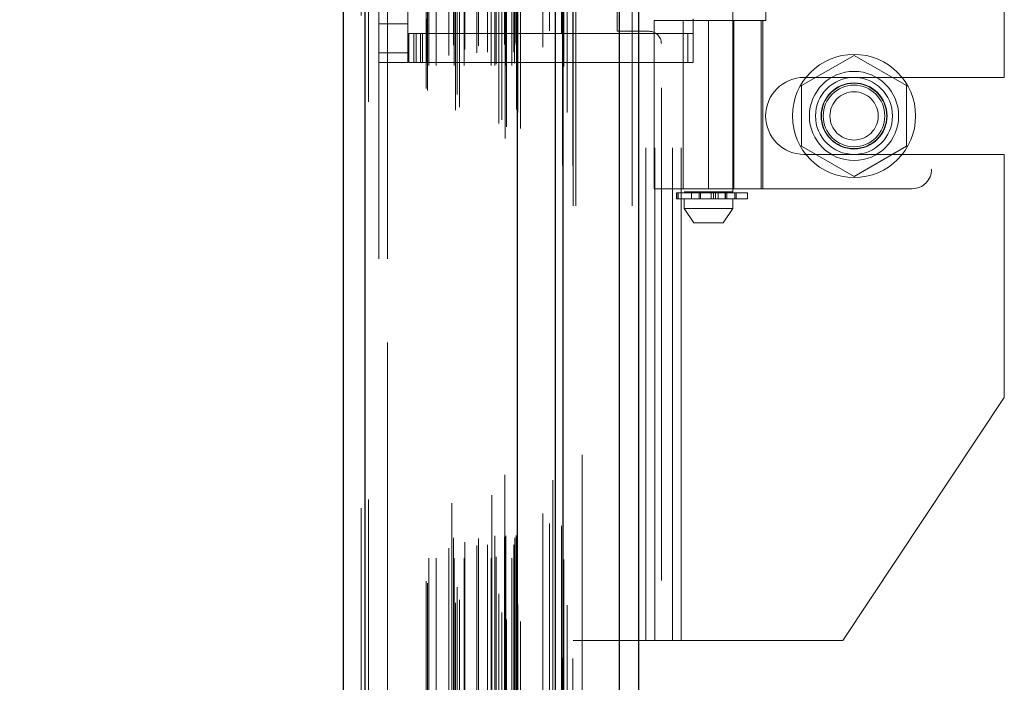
# Model space of a CAD drawing. Header units: inches. Extents: x 0.2 to 10.8, y 0.2 to 8.2.
# Tile 159 of 176: x 6.003 to 6.202, y 4.654 to 4.788. Entities that reach past the tile are written whole.
import ezdxf

# ---------------------------------------------------------------- set-up
doc = ezdxf.new("R2010")
doc.units = ezdxf.units.IN
doc.header["$MEASUREMENT"] = 0
doc.linetypes.add('HIDDEN', pattern=[0.075, 0.05, -0.025])
doc.layers.add('DIMENSIONS', color=140, linetype='Continuous')
doc.styles.add('SLDTEXTSTYLE0', font='TXT', dxfattribs={"width": 0.7})
doc.dimstyles.new('SLDDIMSTYLE0', dxfattribs={"dimtxt": 0.084961, "dimasz": 0.13, "dimexe": 0, "dimexo": 0.0625, "dimgap": 0.02124, "dimtad": 0, "dimtih": 1, "dimtoh": 1, "dimlfac": 20, "dimrnd": 1e-09, "dimzin": 12, "dimdsep": 46, "dimtxsty": 'SLDTEXTSTYLE0', "dimsah": 1, "dimcen": 0.09, "dimadec": 0, "dimazin": 3, "dimtfac": 1, "dimtofl": 0, "dimtmove": 0, "dimatfit": 3, "dimfxl": 0, "dimfrac": 2, "dimtolj": 1, "dimtzin": 12, "dimarcsym": 0})

# ---------------------------------------------------------------- blocks, each defined once
blk = doc.blocks.new('_D_20')
at = {"layer": 'DIMENSIONS'}
for p, q in [((6.07961, 4.99329), (5.63318, 4.99329)), ((5.75818, 4.99329), (5.75818, 4.1129)), ((5.56127, 3.95885), (5.53274, 3.95885)), ((5.53274, 3.95885), (5.53274, 3.82382)), ((5.95509, 3.95885), (5.98362, 3.95885)), ((5.98362, 3.95885), (5.98362, 3.82382)), ((5.53274, 3.82382), (5.56127, 3.82382)), ((5.98362, 3.82382), (5.95509, 3.82382)), ((5.75818, 2.86909), (5.75818, 3.8048)), ((6.07961, 2.86909), (5.63318, 2.86909))]:
    blk.add_line(p, q, dxfattribs=at)
for points in [[(5.75818, 4.99329), (5.73818, 4.86329), (5.77818, 4.86329)], [(5.75818, 2.86909), (5.77818, 2.99909), (5.73818, 2.99909)]]:
    blk.add_solid(points, dxfattribs=at)
at = {"layer": 'DIMENSIONS', "char_height": 0.083333, "attachment_point": 1, "style": 'SLDTEXTSTYLE0'}
for s, insert in [('42.48', (5.59661, 4.0853)), ('1079.1', (5.56127, 3.93125))]:
    blk.add_mtext(s, dxfattribs=dict(at, insert=insert))
blk = doc.blocks.new('_D_21')
at = {"layer": 'DIMENSIONS'}
for p, q in [((6.06126, 5.06244), (5.21876, 5.06244)), ((5.34376, 5.06244), (5.34376, 4.69676)), ((5.14684, 4.56663), (5.11831, 4.56663)), ((5.11831, 4.56663), (5.11831, 4.4316)), ((5.54067, 4.56663), (5.5692, 4.56663)), ((5.5692, 4.56663), (5.5692, 4.4316)), ((5.11831, 4.4316), (5.14684, 4.4316)), ((5.5692, 4.4316), (5.54067, 4.4316)), ((5.34376, 2.79989), (5.34376, 4.27755)), ((6.06126, 2.79989), (5.21876, 2.79989))]:
    blk.add_line(p, q, dxfattribs=at)
for points in [[(5.34376, 5.06244), (5.32376, 4.93244), (5.36376, 4.93244)], [(5.34376, 2.79989), (5.36376, 2.92989), (5.32376, 2.92989)]]:
    blk.add_solid(points, dxfattribs=at)
at = {"layer": 'DIMENSIONS', "char_height": 0.083333, "attachment_point": 1, "style": 'SLDTEXTSTYLE0'}
for s, insert in [('45.25', (5.18218, 4.69307)), ('1149.4', (5.14684, 4.53902)), ('OPENING', (5.08172, 4.38497))]:
    blk.add_mtext(s, dxfattribs=dict(at, insert=insert))

msp = doc.modelspace()

# ---------------------------------------------------------------- linework, layer by layer
at = {"color": 7, "linetype": 'Continuous', "lineweight": 25}
for p, q in [((6.1281092, 5.1179369), (6.1281092, 2.7504393)), ((6.1242908, 2.7504393), (6.1242908, 5.1172288)), ((6.1112636, 2.7504393), (6.1112636, 5.1116893)), ((6.1128452, 2.7504393), (6.1128452, 5.1118446)), ((6.1035818, 2.7661102), (6.1035818, 5.0962751)), ((6.0726692, 2.7715609), (6.0726692, 5.0908243)), ((6.0682069, 5.0890573), (6.0682069, 2.773328))]:
    msp.add_line(p, q, dxfattribs=at)
at = {"color": 7, "linetype": 'HIDDEN', "lineweight": 18}
for p, q in [((6.1281092, 5.1179369), (6.1281092, 2.7504393)), ((6.1281092, 2.7504393), (6.1281092, 5.1179369)), ((6.1281092, 2.7504393), (6.1281092, 5.1179369)), ((6.1242908, 2.7504393), (6.1242908, 5.1172288)), ((6.1268364, 2.7504393), (6.1268364, 5.1172288)), ((6.1268364, 2.7504393), (6.1268364, 5.1172288)), ((6.1128452, 2.7504393), (6.1128452, 5.1118446)), ((6.1148636, 2.7504393), (6.1148636, 5.1116893)), ((6.1153908, 2.7504393), (6.1153908, 5.1118446)), ((6.1153908, 2.7504393), (6.1153908, 5.1118446)), ((6.1126927, 2.758628), (6.1126927, 5.1037573)), ((6.1010465, 2.7641098), (6.1010465, 5.0982755)), ((6.1010465, 2.7641098), (6.1010465, 5.0982755)), ((6.1009958, 5.0958191), (6.1009958, 2.7665662)), ((6.1013016, 2.7665123), (6.1013016, 5.095873)), ((6.1042069, 2.7661102), (6.1042069, 5.0962751)), ((6.0997638, 2.767151), (6.0997638, 5.0952343)), ((6.1003592, 2.7679039), (6.1003592, 5.0944819)), ((6.1107395, 5.0947766), (6.1107395, 2.7676083)), ((6.0909591, 2.7698892), (6.0909591, 5.0924961)), ((6.091818, 2.7704437), (6.091818, 5.0919392)), ((6.1033561, 2.769979), (6.1033561, 5.0924063)), ((6.1033561, 2.769979), (6.1033561, 5.0924063)), ((6.1036271, 2.7694008), (6.1036271, 5.0929845)), ((6.1036432, 2.7695266), (6.1036432, 5.0928586)), ((6.1136571, 2.7694263), (6.1136571, 5.0929537)), ((6.0726692, 5.0908243), (6.0726692, 2.7715609)), ((6.0732943, 2.7715609), (6.0732943, 5.0908243)), ((6.0732943, 5.0908243), (6.0732943, 2.7715609)), ((6.0902508, 5.0900717), (6.0902508, 2.7723065)), ((6.0983251, 5.0916893), (6.0983251, 2.7706986)), ((6.0997452, 2.7716793), (6.0997452, 5.090706)), ((6.0718069, 5.0890573), (6.0718069, 2.773328)), ((6.0850399, 2.7742905), (6.0850399, 5.0880948)), ((6.0852995, 2.7738521), (6.0852995, 5.0885332)), ((6.0913097, 2.7730706), (6.0913097, 5.0893146)), ((6.1086776, 5.0880172), (6.1086776, 2.7743669)), ((6.0855399, 2.7789208), (6.0855399, 5.0834644)), ((6.0855399, 2.7789208), (6.0855399, 5.0834644)), ((6.0870594, 2.7789208), (6.0870594, 5.0834644)), ((6.090553, 5.0830672), (6.090553, 2.7793196)), ((6.0906803, 2.7789208), (6.0906803, 5.0834644)), ((6.0927473, 2.7789208), (6.0927473, 5.0834644)), ((6.0956705, 5.0829228), (6.0956705, 2.7794607)), ((6.0982497, 2.7789208), (6.0982497, 5.0834644)), ((6.0989536, 5.0834644), (6.0989536, 2.7789208)), ((6.0989536, 2.7789208), (6.0989536, 5.0834644)), ((6.0992036, 2.7791708), (6.0992036, 5.0832144)), ((6.1009536, 5.0832144), (6.1009536, 2.7791708)), ((6.1012036, 2.7789208), (6.1012036, 5.0834644)), ((6.1012036, 5.0834644), (6.1012036, 2.7789208)), ((6.1024478, 2.7789208), (6.1024478, 5.0834644)), ((6.1024478, 2.7789208), (6.1024478, 5.0834644)), ((6.1029536, 2.7794208), (6.1029536, 5.0829644)), ((6.1029536, 2.7794208), (6.1029536, 5.0829644)), ((6.1129545, 2.7786923), (6.1129545, 5.0836944)), ((6.0896444, 2.7809404), (6.0896444, 5.0814449)), ((6.0929085, 2.7821633), (6.0929085, 5.0802264)), ((6.0953421, 2.781498), (6.0953421, 5.0808873)), ((6.0953421, 2.781498), (6.0953421, 5.0808873)), ((6.0974751, 2.7816456), (6.0974751, 5.0807388)), ((6.1028069, 5.0816676), (6.1028069, 2.7807176)), ((6.1029958, 2.7830688), (6.1029958, 5.0793165)), ((6.1029958, 2.7830688), (6.1029958, 5.0793165)), ((6.1033241, 2.7835326), (6.1033241, 5.0788527)), ((6.1033241, 2.7835326), (6.1033241, 5.0788527)), ((6.1100393, 2.7859869), (6.1100393, 5.0763984)), ((6.1125196, 2.7855196), (6.1125196, 5.0768449)), ((6.1166636, 2.7998893), (6.1166636, 5.0624393)), ((6.1166636, 2.7998893), (6.1166636, 5.0624393)), ((6.1166636, 2.7998893), (6.1166636, 5.0624393)), ((6.1166636, 2.7998893), (6.1166636, 5.0624393)), ((6.0754069, 5.0396676), (6.0754069, 2.8227176)), ((6.0772069, 2.8227176), (6.0772069, 5.0396676)), ((6.0772069, 2.8227176), (6.0772069, 5.0396676)), ((6.0772069, 5.0396676), (6.0772069, 2.8227176)), ((6.0772069, 5.0396676), (6.0772069, 2.8227176)), ((6.1296136, 4.6621893), (6.1296136, 4.9932893)), ((6.1296136, 4.6621893), (6.1296136, 4.9932893)), ((6.1314136, 4.6621893), (6.1314136, 4.9932893)), ((6.1350136, 4.6621893), (6.1350136, 4.9932893)), ((6.1368136, 4.6621893), (6.1368136, 4.9932893)), ((6.1368136, 4.6621893), (6.1368136, 4.9932893)), ((6.1374148, 4.9009019), (6.1374148, 4.7532641)), ((6.1472573, 4.7532641), (6.1472573, 4.9009019)), ((6.1876116, 4.8976263), (6.1876116, 4.7578625)), ((6.2023636, 4.7765018), (6.2023636, 4.8789768)), ((6.0813124, 4.7814845), (6.0813124, 4.8740042)), ((6.1237636, 4.7858643), (6.1237636, 4.8696143)), ((6.1539683, 4.8674097), (6.1539683, 4.788079)), ((6.0852494, 4.7883743), (6.0852494, 4.7854215)), ((6.1313124, 4.788079), (6.1533597, 4.788079)), ((6.1313124, 4.788079), (6.1313124, 4.7539255)), ((6.1372179, 4.788079), (6.1372179, 4.7539255)), ((6.1391864, 4.7883743), (6.1391864, 4.7854215)), ((6.142336, 4.788079), (6.142336, 4.7539255)), ((6.142336, 4.7539255), (6.142336, 4.788079)), ((6.1472797, 4.788079), (6.1472797, 4.7539255)), ((6.1474541, 4.7539255), (6.1474541, 4.788079)), ((6.152984, 4.7539255), (6.152984, 4.788079)), ((6.1533597, 4.788079), (6.1539683, 4.788079)), ((6.1533597, 4.7539255), (6.1533597, 4.788079)), ((6.0754069, 4.78739), (6.0813124, 4.78739)), ((6.0815093, 4.779516), (6.0815093, 4.7854215)), ((6.0815093, 4.7854215), (6.0824935, 4.7854215)), ((6.0824935, 4.779516), (6.0824935, 4.7854215)), ((6.0830057, 4.7854215), (6.0824935, 4.7854215)), ((6.0824935, 4.779516), (6.0824935, 4.7854215)), ((6.0830057, 4.779516), (6.0830057, 4.7854215)), ((6.0830057, 4.7854215), (6.0838985, 4.7854215)), ((6.0838985, 4.779516), (6.0838985, 4.7854215)), ((6.1381106, 4.7854215), (6.0838985, 4.7854215)), ((6.0842652, 4.7854215), (6.0842652, 4.779516)), ((6.0852494, 4.7854215), (6.0852494, 4.779516)), ((6.1302636, 4.7858643), (6.1237636, 4.7858643)), ((6.1381106, 4.779516), (6.1381106, 4.7854215)), ((6.1381106, 4.7854215), (6.1391864, 4.7854215)), ((6.1391864, 4.779516), (6.1391864, 4.7854215)), ((6.1327636, 4.2744143), (6.1327636, 4.7833643)), ((6.0754069, 4.7814845), (6.0813124, 4.7814845)), ((6.0754069, 4.7814845), (6.0813124, 4.7814845)), ((6.0813124, 4.7814845), (6.0813124, 4.779516)), ((6.1718636, 4.7809868), (6.1612136, 4.774838)), ((6.1825136, 4.774838), (6.1718636, 4.7809868)), ((6.0754069, 4.779516), (6.0813124, 4.779516)), ((6.0824935, 4.779516), (6.0815093, 4.779516)), ((6.0830057, 4.779516), (6.0824935, 4.779516)), ((6.0838985, 4.779516), (6.0830057, 4.779516)), ((6.0838985, 4.779516), (6.1381106, 4.779516)), ((6.1391864, 4.779516), (6.1381106, 4.779516)), ((6.1617386, 4.7765018), (6.2023636, 4.7765018)), ((6.1612136, 4.774838), (6.1612136, 4.7625405)), ((6.1825136, 4.7625405), (6.1825136, 4.774838)), ((6.1612136, 4.7625405), (6.1718636, 4.7563917)), ((6.1718636, 4.7563917), (6.1825136, 4.7625405)), ((6.1617386, 4.7608768), (6.2023636, 4.7608768)), ((6.2023636, 4.711533), (6.2023636, 4.7608768)), ((6.1533597, 4.7539255), (6.1313124, 4.7539255)), ((6.1358344, 4.7530672), (6.1359066, 4.7530672)), ((6.1358344, 4.7530672), (6.1358344, 4.7518861)), ((6.1359066, 4.7518861), (6.1359066, 4.7530672)), ((6.1359066, 4.7530672), (6.15021, 4.7530672)), ((6.1359066, 4.7530672), (6.1359066, 4.7518861)), ((6.1361428, 4.7530672), (6.1361428, 4.7518861)), ((6.1361428, 4.7518861), (6.1361428, 4.7530672)), ((6.1472573, 4.7532641), (6.1374148, 4.7532641)), ((6.1388911, 4.7532641), (6.1388911, 4.7518861)), ((6.140413, 4.7518861), (6.140413, 4.7530672)), ((6.140413, 4.7530672), (6.140413, 4.7518861)), ((6.1406868, 4.7530672), (6.1406868, 4.7518861)), ((6.1406868, 4.7518861), (6.1406868, 4.7530672)), ((6.1428816, 4.7518861), (6.1428816, 4.7530672)), ((6.1428816, 4.7530672), (6.1428816, 4.7518861)), ((6.1433243, 4.7530672), (6.1433243, 4.7518861)), ((6.1433243, 4.7518861), (6.1433243, 4.7530672)), ((6.1437589, 4.7518861), (6.1437589, 4.7530672)), ((6.1437589, 4.7530672), (6.1437589, 4.7518861)), ((6.144268, 4.7530672), (6.144268, 4.7518861)), ((6.144268, 4.7518861), (6.144268, 4.7530672)), ((6.1457325, 4.7530672), (6.1457325, 4.7518861)), ((6.1457374, 4.7530672), (6.1457374, 4.7518861)), ((6.1457374, 4.7518861), (6.1457374, 4.7530672)), ((6.1457809, 4.7518861), (6.1457809, 4.7532641)), ((6.1457809, 4.7518861), (6.1457809, 4.7530672)), ((6.1460243, 4.7518861), (6.1460243, 4.7530672)), ((6.1460243, 4.7530672), (6.1460243, 4.7518861)), ((6.1476464, 4.7530672), (6.1476464, 4.7518861)), ((6.1476464, 4.7518861), (6.1476464, 4.7530672)), ((6.1479166, 4.7518861), (6.1479166, 4.7530672)), ((6.1479166, 4.7530672), (6.1479166, 4.7518861)), ((6.1479382, 4.7518861), (6.1479382, 4.7530672)), ((6.15021, 4.7518861), (6.15021, 4.7530672)), ((6.1533597, 4.7539255), (6.1836746, 4.7539255)), ((6.1359066, 4.7518861), (6.1358344, 4.7518861)), ((6.15021, 4.7518861), (6.1359066, 4.7518861)), ((6.1374148, 4.7518861), (6.1374148, 4.7499176)), ((6.1472573, 4.7499176), (6.1472573, 4.7518861)), ((6.1374148, 4.7499176), (6.1472573, 4.7499176)), ((6.1374148, 4.7499176), (6.1393833, 4.7469648)), ((6.1452888, 4.7469648), (6.1472573, 4.7499176)), ((6.1393833, 4.7469648), (6.1452888, 4.7469648)), ((6.2023636, 4.711533), (6.1695886, 4.6621893)), ((6.1296136, 4.6621893), (6.1148636, 4.6621893)), ((6.1314136, 4.6621893), (6.1296136, 4.6621893)), ((6.1368136, 4.6621893), (6.1314136, 4.6621893)), ((6.1695886, 4.6621893), (6.1368136, 4.6621893))]:
    msp.add_line(p, q, dxfattribs=at)
at = {"color": 7, "linetype": 'HIDDEN', "lineweight": 18, "flags": 128}
for points in [[(6.114797, 2.7585835), (6.1147973, 3.9219052), (6.114797, 5.1037916)], [(6.114797, 2.7585918), (6.1147972, 3.9074807), (6.114797, 5.1037913)], [(6.1136571, 2.7694195), (6.1136572, 3.9555367), (6.1136571, 5.092967)], [(6.1086849, 5.0826716), (6.1086848, 3.9549027), (6.1086849, 2.7797148)], [(6.1086849, 5.0826696), (6.1086848, 3.9404556), (6.1086849, 2.7797097)], [(6.1129545, 2.7786929), (6.1129549, 3.8837586), (6.1129545, 5.0836934)]]:
    msp.add_lwpolyline(points, dxfattribs=at)
at = {"color": 7, "linetype": 'HIDDEN', "lineweight": 18}
for radius in [0.0125, 0.0090551, 0.0078125, 0.0066929, 0.006625, 0.00625, 0.0048975]:
    msp.add_circle((6.1718636, 4.7686893), radius, dxfattribs=at)
for centre, radius, start, end in [((6.1302636, 4.7833643), 0.0025, 0, 90), ((6.1617386, 4.7686893), 0.0078125, 90, 270), ((6.1836746, 4.7578625), 0.003937, 270, 0)]:
    msp.add_arc(centre, radius, start, end, dxfattribs=at)

# ---------------------------------------------------------------- dimensions: what is measured, and where the dimension line sits
at = {"layer": 'DIMENSIONS'}
dim = msp.add_linear_dim(base=(5.3437572, 2.7998893), p1=(6.1112636, 5.0624393), p2=(6.1112636, 2.7998893), angle=90, text='<>\\POPENING', dimstyle='SLDDIMSTYLE0', dxfattribs=at)
dim.commit()
dim.dimension.update_dxf_attribs({"geometry": '_D_21', "text_midpoint": (5.3437572, 4.4871535), "dimtype": 160})
dim = msp.add_linear_dim(base=(5.758181, 2.8690893), p1=(6.1296136, 4.9932893), p2=(6.1296136, 2.8690893), angle=90, dimstyle='SLDDIMSTYLE0', dxfattribs=at)
dim.commit()
dim.dimension.update_dxf_attribs({"geometry": '_D_20', "text_midpoint": (5.758181, 3.958854), "dimtype": 160})

doc.saveas('drawing.dxf')
